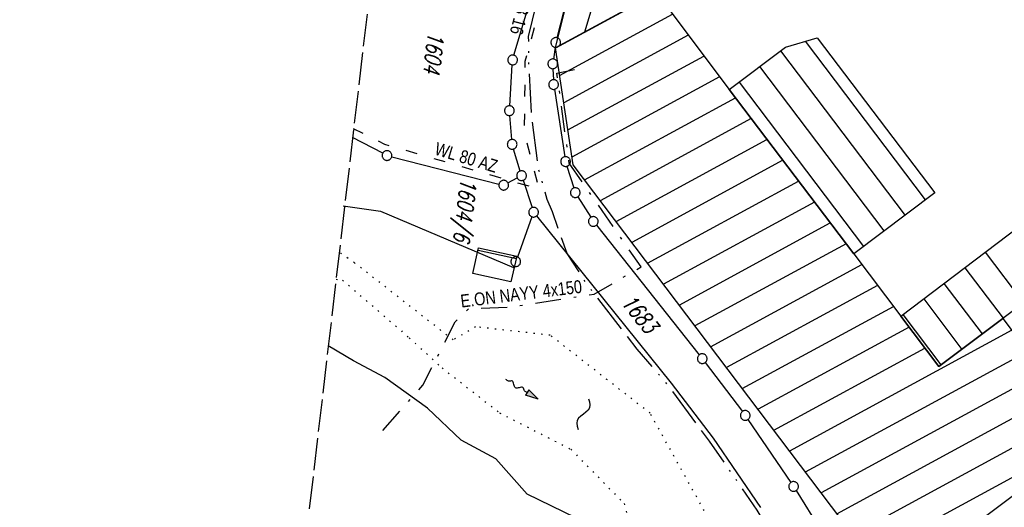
# Model space of a CAD drawing. Extents: x 510637 to 511182, y 471777 to 472747.
# Tile 17 of 42: x 510637 to 510789, y 472212 to 472287. Entities that reach past the tile are written whole.
import ezdxf
from ezdxf.enums import TextEntityAlignment as Align

# ---------------------------------------------------------------- set-up
doc = ezdxf.new("R2010")
doc.units = 0
doc.header["$LTSCALE"] = 10
doc.header["$MEASUREMENT"] = 0
for name, pattern in [('ACAD_ISO03W100', [30, 12, -18]), ('ACAD_ISO13W100', [37, 12, -3, 12, -3, 0.5, -3, 0.5, -3]), ('LT00', [0]), ('LT08', [0.42, 0.2, -0.1, 0.02, -0.1]), ('LT14', [0.6, 0.5, -0.1]), ('PUNKTX2_STR', [0.6, 0.1, -0.5])]:
    doc.linetypes.add(name, pattern=pattern)
doc.layers.get('0').update_dxf_attribs({"linetype": 'LT00'})
for name, color, linetype in [('--FLIEßRICHTPFEIL', 180, 'Continuous'), ('--WASSER_GRENZE', 180, 'PUNKTX2_STR'), ('--WASSER_NUTZUNG', 180, 'Continuous'), ('DFK_BEB_SCHR', 254, 'LT00'), ('DFK_BEBAUUNG', 250, 'LT00'), ('DFK_FLUR_NR', 250, 'LT00'), ('DFK_GZPKT', 250, 'LT00'), ('DFK_KATASTER', 250, 'LT00'), ('GASLTG', 250, 'ACAD_ISO13W100'), ('GASLTG_TEXT', 250, 'Continuous'), ('STROM_TEXT', 80, 'Continuous'), ('STROM_UNTER', 80, 'LT08'), ('WASSERLTG', 130, 'ACAD_ISO03W100'), ('WASSERLTG_TEXT', 130, 'Continuous')]:
    doc.layers.add(name, color=color, linetype=linetype)
doc.layers.add('-BLATT_94-RAND', color=7, linetype='LT14', plot=False)
doc.styles.get("Standard").update_dxf_attribs({"font": 'romans.shx'})
doc.styles.add('Versorgungsltg', font='ARIAL.TTF', dxfattribs={"width": 0.8, "height": 2})

# ---------------------------------------------------------------- blocks, each defined once
blk = doc.blocks.new('SYMB7251')
at = {"color": 0, "linetype": 'ByBlock'}
for points in [[(-0.25, 0), (-0.208333, 0.028889), (-0.166667, 0.051111), (-0.125, 0.06), (-0.083333, 0.051111), (-0.041667, 0.028889), (0, 0)], [(0, 0), (0.041667, -0.028889), (0.083333, -0.051111), (0.125, -0.06), (0.166667, -0.051111), (0.208333, -0.028889), (0.25, 0)]]:
    blk.add_lwpolyline(points, dxfattribs=at)
blk = doc.blocks.new('SYMB7010')
at = {"color": 0, "linetype": 'ByBlock'}
for points in [[(-0.031408, 0.499213), (-0.093728, 0.49134), (-0.15457, 0.475719), (-0.212975, 0.452595), (-0.268021, 0.422333), (-0.31884, 0.385411), (-0.36463, 0.342411), (-0.40467, 0.29401), (-0.438329, 0.240973), (-0.465074, 0.184136), (-0.484486, 0.124395), (-0.496256, 0.062692), (-0.5002, 0)], [(-0.5002, 0), (-0.496256, -0.062692), (-0.484486, -0.124395), (-0.465075, -0.184136), (-0.438329, -0.240973), (-0.404671, -0.29401), (-0.36463, -0.342411), (-0.31884, -0.385411), (-0.268021, -0.422333), (-0.212975, -0.452595), (-0.154571, -0.475719), (-0.093728, -0.49134), (-0.031408, -0.499213), (0.031408, -0.499213)], [(0.5002, 0), (0.496256, 0.062692), (0.484485, 0.124395), (0.465074, 0.184136), (0.438329, 0.240973), (0.40467, 0.29401), (0.36463, 0.342411), (0.31884, 0.385411), (0.268021, 0.422333), (0.212975, 0.452595), (0.15457, 0.475719), (0.093728, 0.49134), (0.031408, 0.499213), (-0.031408, 0.499213)], [(0.031408, -0.499213), (0.093728, -0.491341), (0.15457, -0.475719), (0.212975, -0.452595), (0.268021, -0.422333), (0.31884, -0.385411), (0.36463, -0.342411), (0.404671, -0.294011), (0.438329, -0.240974), (0.465075, -0.184136), (0.484486, -0.124395), (0.496256, -0.062692), (0.500201, 0)]]:
    blk.add_lwpolyline(points, dxfattribs=at)
blk = doc.blocks.new('FLIEßRICHTPFEIL')
at = {"layer": '--FLIEßRICHTPFEIL'}
blk.add_hatch(color=256, dxfattribs=at).paths.add_polyline_path([(-1.95, 0.4875), (-1.95, -0.4875), (0, 0)])
for p, q in [((-1.95, 0.4875), (-1.95, -0.4875)), ((-1.95, 0.4875), (0, 0)), ((0, 0), (-1.95, -0.4875))]:
    blk.add_line(p, q, dxfattribs=at)
at = {"layer": '--FLIEßRICHTPFEIL', "start_tangent": (-1, 0), "end_tangent": (-1, 0)}
blk.add_spline([(-1.95, 0), (-2.4375, 0), (-2.925, 0.325), (-3.4125, 0), (-3.9, -0.325), (-4.3875, 0), (-4.875, 0.325), (-5.3625, 0), (-5.85, 0)], degree=3, dxfattribs=at)

msp = doc.modelspace()

# ---------------------------------------------------------------- linework, layer by layer
at = {"layer": '--WASSER_GRENZE', "ltscale": 0.2}
for p, q in [((510689, 472249.68), (510686.65, 472251.28)), ((510704.24, 472237.73), (510689, 472249.68)), ((510686.16, 472247.13), (510687.18, 472246.98)), ((510687.18, 472246.98), (510697.48, 472238.06)), ((510707.73, 472239.76), (510704.24, 472237.73)), ((510719.26, 472238.47), (510707.73, 472239.76)), ((510734.71, 472226.4), (510719.26, 472238.47)), ((510697.48, 472238.06), (510702.56, 472233.41)), ((510702.56, 472233.41), (510711.43, 472226.47)), ((510711.43, 472226.47), (510722.47, 472220.84)), ((510754.14, 472191.41), (510734.71, 472226.4)), ((510722.47, 472220.84), (510730.69, 472212.43)), ((510730.69, 472212.43), (510733.56, 472201.96))]:
    msp.add_line(p, q, dxfattribs=at)
at = {"layer": '-BLATT_94-RAND'}
msp.add_lwpolyline([(510744.52, 472747.01), (510637.26, 471828.25), (511074.29, 471777.23), (511181.55, 472695.99), (510744.52, 472747.01)], dxfattribs=at)
at = {"layer": 'DFK_BEB_SCHR'}
for p, q in [((510724.61, 472285.38), (510732.06, 472310.6)), ((510734.99, 472290.94), (510720.07, 472282.83)), ((510720.71, 472278.62), (510738.16, 472288.11)), ((510740.59, 472284.88), (510721.34, 472274.41)), ((510777.29, 472259.41), (510758.72, 472283.93)), ((510754.84, 472282.43), (510774.1, 472257)), ((510721.98, 472270.21), (510743.02, 472281.64)), ((510770.9, 472254.6), (510751.65, 472280.02)), ((510745.44, 472278.41), (510722.61, 472266)), ((510748.45, 472277.62), (510767.71, 472252.19)), ((510724.55, 472262.5), (510747.88, 472275.18)), ((510750.32, 472271.96), (510726.99, 472259.27)), ((510729.43, 472256.04), (510752.76, 472268.73)), ((510755.21, 472265.51), (510731.87, 472252.82)), ((510734.31, 472249.59), (510757.65, 472262.28)), ((510760.09, 472259.06), (510736.75, 472246.36)), ((510739.18, 472243.14), (510762.53, 472255.83)), ((510764.98, 472252.61), (510741.62, 472239.91)), ((510708.1, 472251.62), (510714.03, 472250.35)), ((510792.47, 472243.49), (510786.55, 472251.32)), ((510744.06, 472236.69), (510767.42, 472249.38)), ((510783.36, 472248.91), (510789.27, 472241.08)), ((510769.86, 472246.16), (510746.5, 472233.46)), ((510786.07, 472238.68), (510780.17, 472246.49)), ((510748.94, 472230.23), (510772.3, 472242.93)), ((510776.99, 472244.07), (510782.88, 472236.28)), ((510779.68, 472233.88), (510773.8, 472241.66)), ((510774.74, 472239.71), (510751.38, 472227.01)), ((510790.62, 472239.23), (510756.26, 472220.55)), ((510753.82, 472223.78), (510777.18, 472236.48)), ((510758.7, 472217.33), (510793.05, 472236)), ((510795.49, 472232.77), (510761.14, 472214.1)), ((510763.58, 472210.87), (510797.92, 472229.54)), ((510800.35, 472226.31), (510766.02, 472207.65)), ((510768.46, 472204.42), (510802.79, 472223.08))]:
    msp.add_line(p, q, dxfattribs=at)
at = {"layer": 'DFK_BEBAUUNG'}
for points in [[(510734.92, 472290.99, 0), (510720.06, 472282.91, 0), (510726.64, 472309.19, 0), (510727.42, 472308.98, 0), (510729.28, 472324.25, 0), (510721.04, 472348.06, 0), (510729.2, 472350.9, 0), (510732.4, 472341.64, 0), (510735.2, 472342.62, 0), (510742.02, 472341.76, 0), (510744.35, 472335.32, 0), (510775.16, 472331.51, 0), (510770.69, 472295.86, 0), (510765.83, 472296.47, 0), (510745.58, 472299.02, 0), (510740.88, 472299.61, 0), (510742.6, 472313.21, 0), (510736.95, 472313.91, 0), (510736.69, 472311.83, 0), (510738.1, 472311.65, 0), (510737.46, 472306.46, 0), (510738.78, 472306.12, 0), (510734.92, 472290.99, 0)], [(510720.06, 472282.91, 0), (510734.92, 472290.99, 0), (510737.42, 472289.1, 0), (510746.91, 472276.46, 0), (510766.17, 472251.03, 0), (510773.46, 472241.4, 0), (510779.34, 472233.62, 0), (510789.24, 472241.06, 0), (510803.01, 472222.79, 0), (510782.85, 472207.67, 0), (510794.25, 472192.62, 0), (510783.51, 472184.52, 0), (510722.79, 472264.82, 0), (510720.06, 472282.91, 0)], [(510766.17, 472251.03, 0), (510746.91, 472276.46, 0), (510755.61, 472283.01, 0), (510760.53, 472284.47, 0), (510778.69, 472260.46, 0), (510766.17, 472251.03, 0)], [(510779.34, 472233.62, 0), (510773.46, 472241.4, 0), (510799.86, 472261.41, 0), (510804.94, 472254.84, 0), (510802.34, 472252.9, 0), (510803.28, 472251.63, 0), (510789.24, 472241.06, 0), (510779.34, 472233.62, 0)], [(510708.18, 472251.96, 0), (510714.11, 472250.69, 0), (510713.17, 472246.72, 0), (510707.3, 472248.03, 0), (510708.18, 472251.96, 0)]]:
    msp.add_polyline3d(points, dxfattribs=at)
at = {"layer": 'DFK_KATASTER'}
for p, q in [((510727.8, 472314.31), (510720.3, 472284.46)), ((510713.66, 472281.75), (510721.27, 472307.66)), ((510720.02, 472282.99), (510719.76, 472281.17)), ((510713, 472273.94), (510713.4, 472280.28)), ((510719.69, 472279.68), (510719.75, 472277.98)), ((510719.9, 472276.49), (510721.52, 472266.06)), ((510713.32, 472268.73), (510713.01, 472272.44)), ((510693.37, 472266.6), (510688.72, 472269.05)), ((510714.61, 472263.86), (510713.6, 472267.26)), ((510694.76, 472266.07), (510711.34, 472261.85)), ((510721.85, 472264.6), (510722.91, 472261.24)), ((510712.73, 472262.02), (510714.17, 472262.79)), ((510715.06, 472262.43), (510716.46, 472258.2)), ((510723.53, 472259.88), (510725.52, 472256.7)), ((510687.26, 472258.47), (510693.02, 472257.67)), ((510693.02, 472257.67), (510713.61, 472248.92)), ((510716.44, 472256.78), (510714.19, 472250.56)), ((510717.16, 472256.91), (510737.98, 472231.03)), ((510726.39, 472255.47), (510742.29, 472235.44)), ((510713.61, 472248.92), (510713.69, 472249.14)), ((510688.88, 472234.51), (510684.96, 472236.83)), ((510693.7, 472231.92), (510688.88, 472234.51)), ((510743.21, 472234.25), (510748.96, 472226.67)), ((510700.31, 472227.21), (510693.7, 472231.92)), ((510737.98, 472231.03), (510744.46, 472222.57)), ((510705.5, 472222.25), (510700.31, 472227.21)), ((510749.83, 472225.45), (510756.46, 472215.71)), ((510710.86, 472219.35), (510705.5, 472222.25)), ((510744.46, 472222.57), (510751.78, 472211.85)), ((510715.68, 472213.88), (510710.86, 472219.35)), ((510757.28, 472214.45), (510762.98, 472205.3)), ((510729.2, 472207.35), (510715.68, 472213.88))]:
    msp.add_line(p, q, dxfattribs=at)
at = {"layer": 'GASLTG', "ltscale": 0.05, "flags": 128}
msp.add_lwpolyline([(510864, 471801.78), (510861.12, 471810.98), (510858.56, 471818.8), (510854.88, 471827.36), (510845.16, 471847.74), (510833.55, 471870.29), (510820.88, 471895.41), (510815.24, 471907.04), (510808.36, 471924.03), (510802.87, 471939.39), (510802.87, 471939.39), (510798.88, 471951.67), (510793.31, 471966.52), (510784.31, 471985.42), (510781.45, 471991.41), (510778.34, 471998.29), (510771.89, 472013.18), (510768.45, 472022.05), (510766.76, 472026.94), (510765.71, 472032.52), (510765.07, 472039.47), (510765.01, 472043.67), (510765.5, 472052.73), (510767.03, 472075.69), (510768.15, 472090.5), (510768.95, 472106.37), (510769.79, 472115.59), (510770.67, 472126.57), (510771.32, 472148.21), (510771.58, 472157.8), (510771.1, 472167.01), (510769.35, 472174.79), (510767.65, 472179.41), (510763.26, 472188.42), (510757.58, 472201.11), (510751.26, 472211.43), (510743.88, 472222.11), (510737.55, 472230.63), (510732.72, 472236.3), (510725.1, 472246.12), (510721.86, 472251.1), (510719.59, 472257.55), (510718.78, 472259.47), (510717.4, 472264.42), (510716.35, 472272.74), (510715.92, 472281.65), (510715.98, 472283.9), (510715.89, 472284.67), (510717.41, 472290.69), (510722.26, 472309.77), (510722.71, 472313.22), (510723.17, 472322.55), (510723.12, 472323.59), (510721.85, 472330.2), (510719.12, 472338.66), (510716.17, 472345.62), (510715.25, 472348.08), (510710.6, 472357.01), (510707.86, 472361.5), (510701.87, 472369.64), (510700.87, 472370.86)], dxfattribs=at)
at = {"layer": 'STROM_UNTER', "ltscale": 2, "flags": 128}
msp.add_lwpolyline([(510693.38, 472223.75), (510699.57, 472230.75), (510704.57, 472240.56), (510706.66, 472242.56), (510713.21, 472242.84), (510726.04, 472244.84), (510733.32, 472249.02), (510722.21, 472265.05), (510720.3, 472279), (510723.03, 472279.55)], dxfattribs=at)
at = {"layer": 'WASSERLTG', "ltscale": 0.015, "flags": 128}
msp.add_lwpolyline([(510700.86, 472373), (510712.45, 472358.71), (510723.68, 472331.99), (510724.61, 472313.73), (510715.35, 472280.81), (510715.24, 472269.8), (510717.52, 472261.05), (510693.69, 472267.97), (510688.88, 472270.4)], dxfattribs=at)

# ---------------------------------------------------------------- block references
at = {"layer": '--FLIEßRICHTPFEIL', "rotation": 328.6685549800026}
msp.add_blockref('FLIEßRICHTPFEIL', (510717.38, 472228.58), dxfattribs=at)
at = {"layer": '--WASSER_NUTZUNG', "xscale": 10, "yscale": 10, "zscale": 10, "rotation": 251.28826}
msp.add_blockref('SYMB7251', (510724.38, 472226.27), dxfattribs=at)
at = {"layer": 'DFK_GZPKT', "xscale": 1.499999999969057, "yscale": 1.5, "zscale": 1.5, "rotation": 251.2881100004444}
for p in [(510720.12, 472283.73), (510713.45, 472281.03), (510719.66, 472280.43), (510719.78, 472277.23), (510712.95, 472273.19), (510713.38, 472267.98), (510694.03, 472266.25), (510721.63, 472265.32), (510712.07, 472261.67), (510714.83, 472263.14), (510723.13, 472260.52), (510716.69, 472257.49), (510725.92, 472256.06), (510713.94, 472249.85), (510742.76, 472234.85), (510749.41, 472226.07), (510756.88, 472215.09)]:
    msp.add_blockref('SYMB7010', p, dxfattribs=at)

# ---------------------------------------------------------------- texts
at = {"layer": 'DFK_FLUR_NR', "oblique": 13.754, "width": 0.75}
for s, rotation, p in [('1604', 263.3409, (510700.4, 472285.49)), ('1604/6', 263.3409, (510705.44, 472262.85)), ('1683', -50.5295, (510730.07, 472243.49))]:
    msp.add_text(s, height=2.5, rotation=rotation, dxfattribs=at).set_placement(p)
at = {"layer": 'GASLTG_TEXT', "style": 'Versorgungsltg', "width": 0.8}
msp.add_text('G DN 100 St PB 16', height=2, rotation=255.2806, dxfattribs=at).set_placement((510715.46, 472294.63), align=Align.CENTER)
at = {"layer": 'STROM_TEXT', "style": 'Versorgungsltg', "width": 0.8}
msp.add_text('E.ON NAYY 4x150', height=2, rotation=7.0509, dxfattribs=at).set_placement((510714.9, 472243.89), align=Align.CENTER)
at = {"layer": 'WASSERLTG_TEXT', "style": 'Versorgungsltg', "width": 0.8}
msp.add_text('WL 80 AZ', height=2, rotation=343.1818, dxfattribs=at).set_placement((510706, 472265), align=Align.CENTER)
msp.add_text('WL 80 AZ', height=2, rotation=343.1818, dxfattribs=at).set_placement((510706, 472265), align=Align.CENTER)
msp.add_text('WL 80 AZ', height=2, rotation=343.1818, dxfattribs=at).set_placement((510706, 472265), align=Align.CENTER)

doc.saveas('drawing.dxf')
